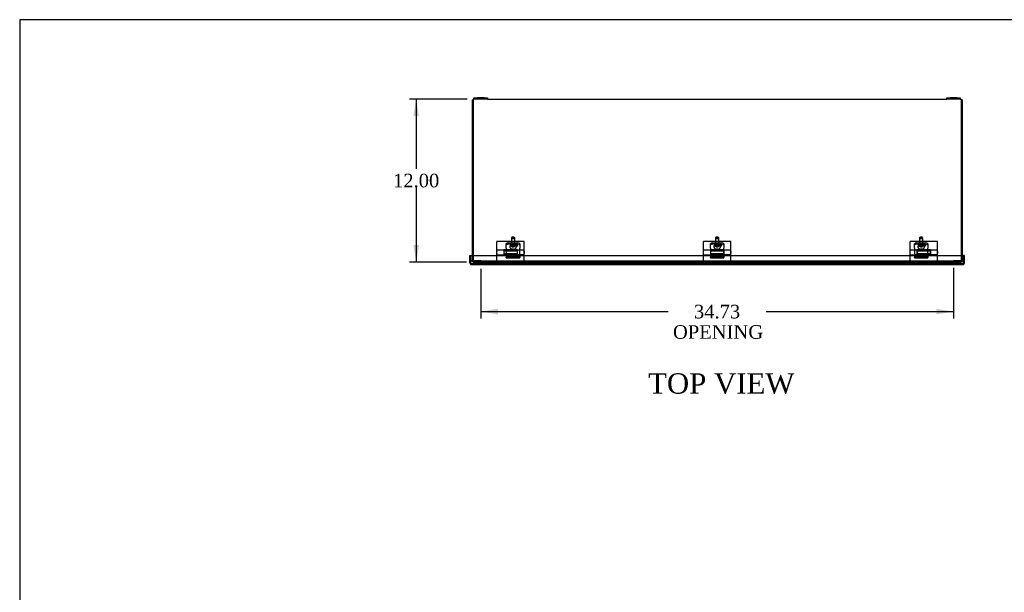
# Model space of a CAD drawing. Header units: inches. Extents: x 1 to 150, y -1 to 99.
# Tile 4 of 8: x 1 to 73, y 57 to 99. Entities that reach past the tile are written whole.
import ezdxf
from ezdxf.enums import TextEntityAlignment as Align
from ezdxf.lldxf.tags import DXFTag

# ---------------------------------------------------------------- set-up
doc = ezdxf.new("R2010")
doc.units = ezdxf.units.IN
doc.header["$MEASUREMENT"] = 0
for name, color, linetype in [('COM40176', 7, 'Continuous'), ('COM40615', 7, 'Continuous'), ('COM48966-7', 7, 'Continuous'), ('COM49008-2', 7, 'Continuous'), ('COM52631', 7, 'Continuous'), ('COM71406-5', 7, 'Continuous'), ('Default', 7, 'Continuous'), ('GSK11095', 7, 'Continuous'), ('HNG11000', 7, 'Continuous'), ('SCS19419', 7, 'Continuous')]:
    doc.layers.add(name, color=color, linetype=linetype)
doc.styles.add('SEACAD_Times_New_Roman', font='times.ttf')
tags = doc.linetypes.add('HIDDEN2', pattern=[0.1875, 0.125, -0.0625]).pattern_tags.tags
tags[6:7] = [DXFTag(74, 4), DXFTag(75, 0), DXFTag(340, '0'), DXFTag(46, 0.0), DXFTag(50, 0.0), DXFTag(44, 0.0), DXFTag(45, 0.0)]
tags[4:5] = [DXFTag(74, 4), DXFTag(75, 0), DXFTag(340, '0'), DXFTag(46, 0.0), DXFTag(50, 0.0), DXFTag(44, 0.0), DXFTag(45, 0.0)]
doc.dimstyles.new('HAMMOND_(STH_-_240x160)', dxfattribs={"dimtxt": 1, "dimasz": 1.25, "dimexe": 0.5, "dimexo": 0.5, "dimgap": 0.25, "dimtad": 0, "dimtih": 1, "dimtoh": 1, "dimzin": 0, "dimdsep": 46, "dimtxsty": 'SEACAD_Times_New_Roman', "dimblk1": '_SE_FILLED', "dimblk2": '_SE_FILLED', "dimsah": 1, "dimcen": 0.5, "dimadec": 0, "dimazin": 0, "dimtfac": 0.8, "dimtofl": 0, "dimtmove": 0, "dimatfit": 3, "dimfxl": 1, "dimtolj": 1, "dimtzin": 0, "dimarcsym": 0})

# ---------------------------------------------------------------- blocks, each defined once
blk = doc.blocks.new('SE1')
at = {"layer": 'COM40176', "color": 7, "linetype": 'HIDDEN2'}
for p, q in [((37.226, 82.984), (36.602, 82.984)), ((36.836, 82.938), (37.117, 82.938)), ((36.836, 82.886), (37.117, 82.886)), ((37.117, 82.819), (36.836, 82.819)), ((52.226, 82.984), (51.602, 82.984)), ((51.836, 82.938), (52.117, 82.938)), ((51.836, 82.886), (52.117, 82.886)), ((52.117, 82.819), (51.836, 82.819)), ((67.226, 82.984), (66.602, 82.984)), ((66.836, 82.938), (67.117, 82.938)), ((66.836, 82.886), (67.117, 82.886)), ((67.117, 82.819), (66.836, 82.819)), ((36.414, 82.217), (36.414, 82.062)), ((36.414, 82.062), (36.414, 82.04)), ((37.414, 82.04), (36.414, 82.04)), ((36.414, 82.04), (36.414, 81.983)), ((36.414, 81.964), (36.414, 81.983)), ((37.414, 81.983), (36.414, 81.983)), ((36.414, 81.964), (36.414, 81.963)), ((36.414, 81.963), (37.414, 81.963)), ((37.414, 82.217), (37.414, 82.062)), ((37.414, 82.062), (37.414, 82.04)), ((37.414, 82.04), (37.414, 81.983)), ((37.414, 81.964), (37.414, 81.983)), ((37.414, 81.964), (37.414, 81.963)), ((51.414, 82.199), (51.414, 82.062)), ((51.414, 82.062), (51.414, 82.04)), ((52.414, 82.04), (51.414, 82.04)), ((51.414, 82.04), (51.414, 81.983)), ((51.414, 81.964), (51.414, 81.983)), ((52.414, 81.983), (51.414, 81.983)), ((51.414, 81.964), (51.414, 81.963)), ((51.414, 81.963), (52.414, 81.963)), ((52.414, 82.199), (52.414, 82.062)), ((52.414, 82.062), (52.414, 82.04)), ((52.414, 82.04), (52.414, 81.983)), ((52.414, 81.964), (52.414, 81.983)), ((52.414, 81.964), (52.414, 81.963)), ((66.414, 82.217), (66.414, 82.062)), ((66.414, 82.062), (66.414, 82.04)), ((67.414, 82.04), (66.414, 82.04)), ((66.414, 82.04), (66.414, 81.983)), ((66.414, 81.964), (66.414, 81.983)), ((67.414, 81.983), (66.414, 81.983)), ((66.414, 81.964), (66.414, 81.963)), ((66.414, 81.963), (67.414, 81.963)), ((67.414, 82.217), (67.414, 82.062)), ((67.414, 82.062), (67.414, 82.04)), ((67.414, 82.04), (67.414, 81.983)), ((67.414, 81.964), (67.414, 81.983)), ((67.414, 81.964), (67.414, 81.963))]:
    blk.add_line(p, q, dxfattribs=at)
for centre, major_axis, start_param, end_param in [((36.602, 82.904), (0.188, 0), 1.570796, 3.141593), ((36.836, 82.878), (0.14, 0), 1.570796, 4.712389), ((36.836, 82.827), (0.14, 0), 1.570796, 2.691547), ((37.117, 82.878), (-0.14, 0), 1.570796, 4.712389), ((37.117, 82.827), (-0.14, 0), 3.591638, 4.712389), ((37.226, 82.904), (0.188, 0), 0, 1.570796), ((51.602, 82.904), (0.188, 0), 1.570796, 3.141593), ((51.836, 82.878), (0.14, 0), 1.570796, 4.712389), ((51.836, 82.827), (0.141, 0), 1.570796, 2.691547), ((52.117, 82.878), (-0.14, 0), 1.570796, 4.712389), ((52.117, 82.827), (-0.141, 0), 3.591638, 4.712389), ((52.226, 82.904), (0.188, 0), 0, 1.570796), ((66.602, 82.904), (0.188, 0), 1.570796, 3.141593), ((66.836, 82.878), (0.14, 0), 1.570796, 4.712389), ((66.836, 82.827), (0.14, 0), 1.570796, 2.691547), ((67.117, 82.878), (-0.141, 0), 1.570796, 4.712389), ((67.117, 82.827), (-0.14, 0), 3.591638, 4.712389), ((67.226, 82.904), (0.188, 0), 0, 1.570796)]:
    blk.add_ellipse(centre, major_axis=major_axis, ratio=0.422618, start_param=start_param, end_param=end_param, dxfattribs=at)
at = {"layer": 'COM40615', "color": 7, "linetype": 'Continuous'}
for p, q in [((34.039, 93.75), (34.289, 93.75)), ((34.039, 93.655), (34.039, 93.75)), ((34.289, 93.655), (34.039, 93.655)), ((34.789, 93.75), (34.289, 93.75)), ((34.289, 93.75), (34.289, 93.655)), ((34.789, 93.655), (34.289, 93.655)), ((34.789, 93.75), (35.039, 93.75)), ((34.789, 93.655), (34.789, 93.75)), ((35.039, 93.655), (34.789, 93.655)), ((35.039, 93.75), (35.039, 93.655)), ((68.789, 93.75), (69.039, 93.75)), ((68.789, 93.655), (68.789, 93.75)), ((69.039, 93.655), (68.789, 93.655)), ((69.539, 93.75), (69.039, 93.75)), ((69.039, 93.75), (69.039, 93.655)), ((69.539, 93.655), (69.039, 93.655)), ((69.539, 93.75), (69.789, 93.75)), ((69.539, 93.655), (69.539, 93.75)), ((69.789, 93.655), (69.539, 93.655)), ((69.789, 93.75), (69.789, 93.655))]:
    blk.add_line(p, q, dxfattribs=at)
at = {"layer": 'COM48966-7', "color": 7, "linetype": 'Continuous'}
for p, q in [((33.986, 93.655), (33.986, 93.547)), ((33.986, 93.655), (34.039, 93.655)), ((33.986, 93.547), (33.986, 82.139)), ((35.039, 93.655), (68.789, 93.655)), ((69.789, 93.655), (69.842, 93.655)), ((69.842, 93.655), (69.842, 93.547)), ((69.842, 93.547), (69.842, 82.139))]:
    blk.add_line(p, q, dxfattribs=at)
at = {"layer": 'COM48966-7', "color": 7, "linetype": 'HIDDEN2'}
for p, q in [((33.986, 82.139), (33.986, 81.763)), ((69.842, 82.139), (69.842, 81.763)), ((33.986, 81.763), (33.986, 81.655)), ((33.986, 81.655), (69.842, 81.655)), ((69.842, 81.763), (69.842, 81.655))]:
    blk.add_line(p, q, dxfattribs=at)
at = {"layer": 'COM49008-2', "color": 7, "linetype": 'Continuous'}
for p, q in [((33.914, 93.583), (33.914, 82.139)), ((33.914, 93.583), (33.986, 93.583)), ((69.914, 93.583), (69.842, 93.583)), ((69.914, 93.583), (69.914, 82.139))]:
    blk.add_line(p, q, dxfattribs=at)
at = {"layer": 'COM49008-2', "color": 7, "linetype": 'HIDDEN2'}
for p, q in [((33.914, 82.139), (33.914, 81.763)), ((69.914, 82.139), (69.914, 81.763)), ((34.013, 81.728), (33.996, 81.658)), ((34.289, 81.727), (34.289, 81.655)), ((69.539, 81.727), (69.539, 81.655)), ((69.814, 81.728), (69.831, 81.658))]:
    blk.add_line(p, q, dxfattribs=at)
for centre, radius, start, end in [((34.022, 81.763), 0.108, 180, 256.15385), ((34.022, 81.763), 0.036, 180, 256.15385), ((34.022, 81.763), 0.108, 256.15385, 270), ((34.022, 81.763), 0.036, 256.15385, 270), ((69.806, 81.763), 0.036, 270, 283.84615), ((69.806, 81.763), 0.108, 270, 283.84615), ((69.806, 81.763), 0.036, 283.84615, 0), ((69.806, 81.763), 0.108, 283.84615, 0)]:
    blk.add_arc(centre, radius, start, end, dxfattribs=at)
at = {"layer": 'COM52631', "color": 7, "linetype": 'HIDDEN2'}
for p, q in [((36.414, 82.818), (36.414, 82.991)), ((36.414, 82.688), (36.414, 82.818)), ((36.414, 82.688), (36.414, 82.217)), ((36.602, 83.07), (37.226, 83.07)), ((37.414, 82.991), (37.414, 82.818)), ((37.414, 82.818), (37.414, 82.688)), ((37.414, 82.217), (37.414, 82.688)), ((51.414, 82.818), (51.414, 82.991)), ((51.414, 82.688), (51.414, 82.818)), ((51.414, 82.688), (51.414, 82.545)), ((51.602, 83.07), (52.226, 83.07)), ((52.414, 82.991), (52.414, 82.818)), ((52.414, 82.818), (52.414, 82.688)), ((52.414, 82.545), (52.414, 82.688)), ((66.414, 82.818), (66.414, 82.991)), ((66.414, 82.688), (66.414, 82.818)), ((66.414, 82.688), (66.414, 82.217)), ((66.602, 83.07), (67.226, 83.07)), ((67.414, 82.991), (67.414, 82.818)), ((67.414, 82.818), (67.414, 82.688)), ((67.414, 82.217), (67.414, 82.688)), ((36.414, 82.217), (37.414, 82.217)), ((51.414, 82.217), (52.414, 82.217)), ((66.414, 82.217), (67.414, 82.217))]:
    blk.add_line(p, q, dxfattribs=at)
for centre, major_axis, start_param, end_param in [((36.602, 82.991), (-0.188, 0), 4.712389, 6.283185), ((36.914, 82.878), (0.107, 0), 1.274657, 1.866936), ((37.226, 82.991), (-0.188, 0), 3.141593, 4.712389), ((51.602, 82.991), (-0.188, 0), 4.712389, 6.283185), ((51.914, 82.878), (0.106, 0), 1.274657, 1.866936), ((52.226, 82.991), (-0.188, 0), 3.141593, 4.712389), ((66.602, 82.991), (-0.188, 0), 4.712389, 6.283185), ((66.914, 82.878), (0.107, 0), 1.274657, 1.866936), ((67.226, 82.991), (-0.188, 0), 3.141593, 4.712389)]:
    blk.add_ellipse(centre, major_axis=major_axis, ratio=0.422618, start_param=start_param, end_param=end_param, dxfattribs=at)
for centre, major_axis in [((36.914, 82.964), (0.107, 0)), ((51.914, 82.964), (0.106, 0)), ((66.914, 82.964), (0.107, 0))]:
    blk.add_ellipse(centre, major_axis=major_axis, ratio=0.422618, dxfattribs=at)
at = {"layer": 'COM71406-5', "color": 7, "linetype": 'Continuous'}
for p, q in [((33.726, 82.139), (33.798, 82.139)), ((33.726, 81.591), (33.726, 82.139)), ((33.798, 82.139), (35.696, 82.139)), ((33.798, 81.591), (33.798, 82.139)), ((33.798, 81.742), (33.798, 82.139)), ((35.756, 82.139), (37.696, 82.139)), ((37.756, 82.139), (50.884, 82.139)), ((50.944, 82.139), (52.884, 82.139)), ((52.944, 82.139), (66.071, 82.139)), ((66.131, 82.139), (68.071, 82.139)), ((68.131, 82.139), (70.029, 82.139)), ((70.101, 82.139), (70.029, 82.139)), ((70.029, 81.591), (70.029, 82.139)), ((70.029, 81.591), (70.029, 82.139)), ((70.101, 81.591), (70.101, 82.139)), ((33.798, 81.591), (33.798, 81.489)), ((33.798, 81.489), (33.798, 81.555)), ((33.834, 81.483), (69.993, 81.483)), ((70.029, 81.489), (70.029, 81.591)), ((70.029, 81.591), (70.029, 81.489))]:
    blk.add_line(p, q, dxfattribs=at)
for centre, radius, start, end in [((35.726, 82.139), 0.03, 180, 0), ((37.726, 82.139), 0.03, 180, 0), ((50.914, 82.139), 0.03, 180, 0), ((52.914, 82.139), 0.03, 180, 0), ((66.101, 82.139), 0.03, 180, 0), ((68.101, 82.139), 0.03, 180, 0), ((33.834, 81.591), 0.108, 180, 250.52878), ((33.834, 81.591), 0.108, 250.52878, 270), ((69.993, 81.591), 0.108, 270, 289.47122), ((69.993, 81.591), 0.108, 289.47122, 0)]:
    blk.add_arc(centre, radius, start, end, dxfattribs=at)
for centre, start_param, end_param in [((33.834, 81.591), 2.801756, 3.141593), ((69.993, 81.591), 3.141593, 3.48143)]:
    blk.add_ellipse(centre, major_axis=(0, 0.108), ratio=0.996907, start_param=start_param, end_param=end_param, dxfattribs=at)
at = {"layer": 'GSK11095', "color": 7, "linetype": 'HIDDEN2'}
for p, q in [((33.798, 81.555), (33.798, 81.742)), ((33.798, 81.742), (33.798, 81.742)), ((33.798, 81.742), (70.028, 81.742)), ((33.798, 81.742), (70.028, 81.742)), ((34.548, 81.742), (33.798, 81.742)), ((33.798, 81.555), (33.798, 81.555)), ((33.798, 81.555), (70.028, 81.555)), ((33.798, 81.555), (70.028, 81.555)), ((33.798, 81.555), (33.834, 81.555)), ((34.548, 81.555), (34.548, 81.742)), ((69.279, 81.742), (69.279, 81.555)), ((70.029, 81.742), (69.279, 81.742)), ((69.993, 81.555), (70.029, 81.555)), ((70.028, 81.742), (70.028, 81.742)), ((70.028, 81.555), (70.028, 81.742)), ((70.028, 81.742), (70.028, 81.742)), ((70.028, 81.555), (70.028, 81.742)), ((70.028, 81.555), (70.028, 81.555)), ((70.028, 81.555), (70.028, 81.555))]:
    blk.add_line(p, q, dxfattribs=at)
at = {"layer": 'GSK11095', "color": 7, "linetype": 'Continuous'}
for p, q in [((33.798, 81.555), (33.798, 81.742)), ((33.798, 81.742), (33.798, 81.742)), ((33.798, 81.742), (33.798, 81.742)), ((33.798, 81.555), (33.798, 81.555)), ((33.798, 81.555), (33.798, 81.555)), ((70.029, 81.742), (70.029, 81.742))]:
    blk.add_line(p, q, dxfattribs=at)
at = {"layer": 'HNG11000', "color": 7, "linetype": 'Continuous'}
for p, q in [((35.726, 82.536), (35.726, 83.18)), ((37.726, 83.18), (35.726, 83.18)), ((35.726, 82.199), (35.726, 82.536)), ((36.226, 82.536), (35.726, 82.536)), ((36.226, 82.545), (36.226, 82.536)), ((37.226, 82.545), (36.226, 82.545)), ((36.226, 82.536), (36.226, 82.199)), ((36.231, 82.536), (36.231, 82.199)), ((37.221, 82.536), (36.231, 82.536)), ((37.221, 82.536), (37.221, 82.199)), ((37.226, 82.536), (37.226, 82.545)), ((37.226, 82.199), (37.226, 82.536)), ((37.726, 82.536), (37.226, 82.536)), ((37.726, 82.536), (37.726, 83.18)), ((37.726, 82.199), (37.726, 82.536)), ((50.914, 82.536), (50.914, 83.18)), ((52.914, 83.18), (50.914, 83.18)), ((50.914, 82.199), (50.914, 82.536)), ((51.414, 82.536), (50.914, 82.536)), ((51.414, 82.545), (51.414, 82.536)), ((52.414, 82.545), (51.414, 82.545)), ((51.414, 82.536), (51.414, 82.199)), ((51.419, 82.536), (51.419, 82.199)), ((52.409, 82.536), (51.419, 82.536)), ((52.409, 82.536), (52.409, 82.199)), ((52.414, 82.536), (52.414, 82.545)), ((52.414, 82.199), (52.414, 82.536)), ((52.914, 82.536), (52.414, 82.536)), ((52.914, 82.536), (52.914, 83.18)), ((52.914, 82.199), (52.914, 82.536)), ((66.101, 82.536), (66.101, 83.18)), ((68.101, 83.18), (66.101, 83.18)), ((66.101, 82.199), (66.101, 82.536)), ((66.601, 82.536), (66.101, 82.536)), ((66.601, 82.545), (66.601, 82.536)), ((67.601, 82.545), (66.601, 82.545)), ((66.601, 82.536), (66.601, 82.199)), ((66.606, 82.536), (66.606, 82.199)), ((67.596, 82.536), (66.606, 82.536)), ((67.596, 82.536), (67.596, 82.199)), ((67.601, 82.536), (67.601, 82.545)), ((67.601, 82.199), (67.601, 82.536)), ((68.101, 82.536), (67.601, 82.536)), ((68.101, 82.536), (68.101, 83.18)), ((68.101, 82.199), (68.101, 82.536)), ((35.701, 82.408), (35.701, 82.328)), ((35.726, 82.199), (36.226, 82.199)), ((35.726, 82.109), (35.726, 82.18)), ((35.726, 82.18), (36.231, 82.18)), ((36.231, 82.458), (36.226, 82.458)), ((36.226, 82.278), (36.231, 82.278)), ((36.231, 82.199), (36.231, 82.18)), ((36.231, 82.199), (37.221, 82.199)), ((37.226, 82.458), (37.221, 82.458)), ((37.221, 82.278), (37.226, 82.278)), ((37.221, 82.199), (37.221, 82.18)), ((37.726, 82.18), (37.221, 82.18)), ((37.226, 82.199), (37.726, 82.199)), ((37.726, 82.109), (37.726, 82.18)), ((37.751, 82.328), (37.751, 82.408)), ((50.889, 82.408), (50.889, 82.328)), ((50.914, 82.199), (51.414, 82.199)), ((50.914, 82.109), (50.914, 82.18)), ((50.914, 82.18), (51.419, 82.18)), ((51.419, 82.458), (51.414, 82.458)), ((51.414, 82.278), (51.419, 82.278)), ((51.419, 82.199), (51.419, 82.18)), ((51.419, 82.199), (52.409, 82.199)), ((52.414, 82.458), (52.409, 82.458)), ((52.409, 82.278), (52.414, 82.278)), ((52.409, 82.199), (52.409, 82.18)), ((52.914, 82.18), (52.409, 82.18)), ((52.414, 82.199), (52.914, 82.199)), ((52.914, 82.109), (52.914, 82.18)), ((52.939, 82.328), (52.939, 82.408)), ((66.076, 82.408), (66.076, 82.328)), ((66.101, 82.199), (66.601, 82.199)), ((66.101, 82.109), (66.101, 82.18)), ((66.101, 82.18), (66.606, 82.18)), ((66.606, 82.458), (66.601, 82.458)), ((66.601, 82.278), (66.606, 82.278)), ((66.606, 82.199), (66.606, 82.18)), ((66.606, 82.199), (67.596, 82.199)), ((67.601, 82.458), (67.596, 82.458)), ((67.596, 82.278), (67.601, 82.278)), ((67.596, 82.199), (67.596, 82.18)), ((68.101, 82.18), (67.596, 82.18)), ((67.601, 82.199), (68.101, 82.199)), ((68.101, 82.109), (68.101, 82.18)), ((68.126, 82.328), (68.126, 82.408))]:
    blk.add_line(p, q, dxfattribs=at)
at = {"layer": 'HNG11000', "color": 7, "linetype": 'HIDDEN2'}
for p, q in [((35.726, 81.555), (35.726, 82.109)), ((37.221, 82.458), (36.231, 82.458)), ((36.231, 82.278), (37.221, 82.278)), ((37.726, 81.555), (37.726, 82.109)), ((50.914, 81.555), (50.914, 82.109)), ((52.409, 82.458), (51.419, 82.458)), ((51.419, 82.278), (52.409, 82.278)), ((52.914, 81.555), (52.914, 82.109)), ((66.101, 81.555), (66.101, 82.109)), ((67.596, 82.458), (66.606, 82.458)), ((66.606, 82.278), (67.596, 82.278)), ((68.101, 81.555), (68.101, 82.109)), ((37.726, 81.555), (35.726, 81.555)), ((52.914, 81.555), (50.914, 81.555)), ((68.101, 81.555), (66.101, 81.555))]:
    blk.add_line(p, q, dxfattribs=at)
at = {"layer": 'HNG11000', "color": 7, "linetype": 'Continuous'}
for centre, start, end in [((35.751, 82.408), 120, 180), ((35.751, 82.328), 180, 240), ((37.701, 82.408), 0, 60), ((37.701, 82.328), 300, 0), ((50.939, 82.408), 120, 180), ((50.939, 82.328), 180, 240), ((52.889, 82.408), 0, 60), ((52.889, 82.328), 300, 0), ((66.126, 82.408), 120, 180), ((66.126, 82.328), 180, 240), ((68.076, 82.408), 0, 60), ((68.076, 82.328), 300, 0)]:
    blk.add_arc(centre, 0.05, start, end, dxfattribs=at)
at = {"layer": 'SCS19419', "color": 7, "linetype": 'HIDDEN2'}
for p, q in [((36.791, 83.435), (36.791, 82.827)), ((36.858, 83.501), (36.805, 83.459)), ((37.022, 83.459), (36.969, 83.501)), ((37.037, 82.827), (37.037, 83.435)), ((51.791, 83.435), (51.791, 82.827)), ((51.858, 83.501), (51.805, 83.459)), ((52.022, 83.459), (51.969, 83.501)), ((52.037, 82.827), (52.037, 83.435)), ((66.791, 83.435), (66.791, 82.827)), ((66.858, 83.501), (66.805, 83.459)), ((67.022, 83.459), (66.969, 83.501)), ((67.037, 82.827), (67.037, 83.435)), ((36.674, 82.804), (36.674, 82.777)), ((36.88, 82.632), (36.88, 82.607)), ((36.95, 82.608), (36.95, 82.632)), ((37.154, 82.777), (37.154, 82.804)), ((51.674, 82.804), (51.674, 82.777)), ((51.88, 82.632), (51.88, 82.607)), ((51.95, 82.608), (51.95, 82.632)), ((52.154, 82.777), (52.154, 82.804)), ((66.674, 82.804), (66.674, 82.777)), ((66.88, 82.632), (66.88, 82.607)), ((66.95, 82.608), (66.95, 82.632)), ((67.154, 82.777), (67.154, 82.804))]:
    blk.add_line(p, q, dxfattribs=at)
for centre, major_axis, start_param, end_param in [((36.914, 83.435), (0.123, 0), 2.65648, 6.283185), ((36.914, 83.435), (0.123, 0), 0, 0.485112), ((51.914, 83.435), (-0.123, 0), 5.798073, 6.283185), ((51.914, 83.435), (-0.123, 0), 0, 3.626705), ((66.914, 83.435), (0.123, 0), 2.65648, 6.283185), ((66.914, 83.435), (0.123, 0), 0, 0.485112), ((36.914, 82.827), (-0.123, 0), 0, 3.141593), ((36.914, 82.736), (0.231, 0), 4.61033, 4.826981), ((36.914, 82.804), (-0.24, 0), 3.116506, 3.141593), ((51.914, 82.827), (-0.123, 0), 0, 3.141593), ((51.914, 82.736), (0.231, 0), 4.61033, 4.826981), ((51.914, 82.804), (-0.24, 0), 3.116506, 3.141593), ((66.914, 82.827), (-0.123, 0), 0, 3.141593), ((66.914, 82.736), (0.231, 0), 4.61033, 4.826981), ((66.914, 82.804), (-0.24, 0), 3.116506, 3.141593)]:
    blk.add_ellipse(centre, major_axis=major_axis, ratio=0.422618, start_param=start_param, end_param=end_param, dxfattribs=at)
for centre, major_axis in [((36.914, 83.489), (-0.063, 0)), ((51.914, 83.489), (0.063, 0)), ((66.914, 83.489), (-0.063, 0))]:
    blk.add_ellipse(centre, major_axis=major_axis, ratio=0.422618, dxfattribs=at)
for points, knots in [([(36.674, 82.777), (36.674, 82.776), (36.673, 82.764), (36.678, 82.739), (36.69, 82.708), (36.708, 82.682), (36.731, 82.659), (36.759, 82.641), (36.792, 82.625), (36.832, 82.614), (36.863, 82.608), (36.879, 82.608), (36.88, 82.608)], [0, 0, 0, 0, 0.010113, 0.128054, 0.238869, 0.346478, 0.455335, 0.570694, 0.698747, 0.841961, 0.987935, 1, 1, 1, 1]), ([(36.79, 82.904), (36.789, 82.904), (36.775, 82.9), (36.749, 82.891), (36.718, 82.874), (36.694, 82.855), (36.68, 82.834), (36.673, 82.816), (36.674, 82.807), (36.674, 82.804)], [0.6814065, 0.6814065, 0.6814065, 0.6814065, 0.6868828, 0.7501043, 0.8143304, 0.8799475, 0.934825, 0.9858689, 1, 1, 1, 1]), ([(36.88, 82.632), (36.88, 82.634), (36.881, 82.636), (36.885, 82.638), (36.887, 82.639), (36.89, 82.639)], [0, 0, 0, 0, 0.5, 0.5, 1, 1, 1, 1]), ([(36.94, 82.639), (36.943, 82.639), (36.946, 82.638), (36.949, 82.636), (36.95, 82.634), (36.95, 82.632)], [0, 0, 0, 0, 0.5, 0.5, 1, 1, 1, 1]), ([(36.95, 82.608), (36.956, 82.609), (36.975, 82.61), (37.011, 82.617), (37.051, 82.631), (37.085, 82.651), (37.112, 82.674), (37.133, 82.701), (37.147, 82.731), (37.154, 82.758), (37.153, 82.773), (37.153, 82.777)], [0, 0, 0, 0, 0.048915, 0.196702, 0.355212, 0.49185, 0.613637, 0.729664, 0.843576, 0.956953, 1, 1, 1, 1]), ([(37.153, 82.8), (37.153, 82.804), (37.154, 82.814), (37.148, 82.833), (37.134, 82.854), (37.113, 82.872), (37.084, 82.888), (37.057, 82.899), (37.04, 82.903), (37.037, 82.904)], [0, 0, 0, 0, 0.0213976, 0.0743472, 0.127414, 0.1848941, 0.2473687, 0.3113552, 0.3276763, 0.3276763, 0.3276763, 0.3276763]), ([(51.674, 82.777), (51.674, 82.776), (51.673, 82.764), (51.678, 82.739), (51.69, 82.708), (51.708, 82.682), (51.731, 82.659), (51.759, 82.641), (51.792, 82.625), (51.832, 82.614), (51.863, 82.608), (51.879, 82.608), (51.88, 82.608)], [0, 0, 0, 0, 0.010113, 0.128054, 0.238869, 0.346478, 0.455335, 0.570694, 0.698747, 0.841961, 0.987935, 1, 1, 1, 1]), ([(51.79, 82.904), (51.789, 82.904), (51.775, 82.9), (51.749, 82.891), (51.718, 82.874), (51.694, 82.855), (51.68, 82.834), (51.673, 82.816), (51.674, 82.807), (51.674, 82.804)], [0.6814065, 0.6814065, 0.6814065, 0.6814065, 0.6868828, 0.7501043, 0.8143304, 0.8799475, 0.934825, 0.9858689, 1, 1, 1, 1]), ([(51.88, 82.632), (51.88, 82.634), (51.881, 82.636), (51.885, 82.638), (51.887, 82.639), (51.89, 82.639)], [0, 0, 0, 0, 0.5, 0.5, 1, 1, 1, 1]), ([(51.94, 82.639), (51.943, 82.639), (51.946, 82.638), (51.949, 82.636), (51.95, 82.634), (51.95, 82.632)], [0, 0, 0, 0, 0.5, 0.5, 1, 1, 1, 1]), ([(51.95, 82.608), (51.956, 82.609), (51.975, 82.61), (52.011, 82.617), (52.051, 82.631), (52.085, 82.651), (52.112, 82.674), (52.133, 82.701), (52.147, 82.731), (52.154, 82.758), (52.153, 82.773), (52.153, 82.777)], [0, 0, 0, 0, 0.048915, 0.196702, 0.355212, 0.49185, 0.613637, 0.729664, 0.843576, 0.956953, 1, 1, 1, 1]), ([(52.153, 82.8), (52.153, 82.804), (52.154, 82.814), (52.148, 82.833), (52.134, 82.854), (52.113, 82.872), (52.084, 82.888), (52.057, 82.899), (52.04, 82.903), (52.037, 82.904)], [0, 0, 0, 0, 0.0213976, 0.0743472, 0.127414, 0.1848941, 0.2473687, 0.3113552, 0.3276763, 0.3276763, 0.3276763, 0.3276763]), ([(66.674, 82.777), (66.674, 82.776), (66.673, 82.764), (66.678, 82.739), (66.69, 82.708), (66.708, 82.682), (66.731, 82.659), (66.759, 82.641), (66.792, 82.625), (66.832, 82.614), (66.863, 82.608), (66.879, 82.608), (66.88, 82.608)], [0, 0, 0, 0, 0.010113, 0.128054, 0.238869, 0.346478, 0.455335, 0.570694, 0.698747, 0.841961, 0.987935, 1, 1, 1, 1]), ([(66.79, 82.904), (66.789, 82.904), (66.775, 82.9), (66.749, 82.891), (66.718, 82.874), (66.694, 82.855), (66.68, 82.834), (66.673, 82.816), (66.674, 82.807), (66.674, 82.804)], [0.6814065, 0.6814065, 0.6814065, 0.6814065, 0.6868828, 0.7501043, 0.8143304, 0.8799475, 0.934825, 0.9858689, 1, 1, 1, 1]), ([(66.88, 82.632), (66.88, 82.634), (66.881, 82.636), (66.885, 82.638), (66.887, 82.639), (66.89, 82.639)], [0, 0, 0, 0, 0.5, 0.5, 1, 1, 1, 1]), ([(66.94, 82.639), (66.943, 82.639), (66.946, 82.638), (66.949, 82.636), (66.95, 82.634), (66.95, 82.632)], [0, 0, 0, 0, 0.5, 0.5, 1, 1, 1, 1]), ([(66.95, 82.608), (66.956, 82.609), (66.975, 82.61), (67.011, 82.617), (67.051, 82.631), (67.085, 82.651), (67.112, 82.674), (67.133, 82.701), (67.147, 82.731), (67.154, 82.758), (67.153, 82.773), (67.153, 82.777)], [0, 0, 0, 0, 0.048915, 0.196702, 0.355212, 0.49185, 0.613637, 0.729664, 0.843576, 0.956953, 1, 1, 1, 1]), ([(67.153, 82.8), (67.153, 82.804), (67.154, 82.814), (67.148, 82.833), (67.134, 82.854), (67.113, 82.872), (67.084, 82.888), (67.057, 82.899), (67.04, 82.903), (67.037, 82.904)], [0, 0, 0, 0, 0.0213976, 0.0743472, 0.127414, 0.1848941, 0.2473687, 0.3113552, 0.3276763, 0.3276763, 0.3276763, 0.3276763])]:
    blk.add_open_spline(points, degree=3, knots=knots, dxfattribs=at)
blk = doc.blocks.new('DMBLK422')
at = {"layer": 'Default', "linetype": 'Continuous', "transparency": 16777216}
for points in [[(29.586, 92.405), (30.002, 92.405), (29.794, 93.655)], [(29.586, 82.905), (29.794, 81.655), (30.002, 82.905)]]:
    blk.add_hatch(color=7, dxfattribs=at).paths.add_polyline_path(points)
at = {"layer": 'Default', "color": 7, "linetype": 'Continuous', "transparency": 16777216}
for p, q in [((33.539, 93.655), (29.294, 93.655)), ((29.794, 93.655), (29.794, 88.505)), ((29.794, 87.155), (29.794, 81.655)), ((33.486, 81.655), (29.294, 81.655))]:
    blk.add_line(p, q, dxfattribs=at)
at = {"layer": 'Default', "color": 7, "linetype": 'Continuous', "transparency": 16777216, "style": 'SEACAD_Times_New_Roman'}
blk.add_text('12.00', height=1, dxfattribs=at).set_placement((28.088, 88.155), align=Align.TOP_LEFT)
blk = doc.blocks.new('_SE_FILLED')
at = {"color": 0}
blk.add_line((0, 0), (-1, 0), dxfattribs=at)
blk.add_solid([(0, 0), (-1, -0.1665), (-1, 0.1665), (0, 0)], dxfattribs=at)
blk = doc.blocks.new('DMBLK427')
at = {"layer": 'Default', "linetype": 'Continuous', "transparency": 16777216}
for points in [[(35.798, 77.805), (35.798, 78.222), (34.548, 78.013)], [(68.029, 77.805), (69.279, 78.013), (68.029, 78.222)]]:
    blk.add_hatch(color=7, dxfattribs=at).paths.add_polyline_path(points)
at = {"layer": 'Default', "color": 7, "linetype": 'Continuous', "transparency": 16777216}
for p, q in [((34.548, 81.148), (34.548, 77.513)), ((69.279, 81.242), (69.279, 77.513)), ((34.548, 78.013), (48.317, 78.013)), ((55.51, 78.013), (69.279, 78.013))]:
    blk.add_line(p, q, dxfattribs=at)
at = {"layer": 'Default', "color": 7, "linetype": 'Continuous', "transparency": 16777216, "style": 'SEACAD_Times_New_Roman'}
for s, p in [('34.73', (50.207, 78.513)), ('OPENING', (48.667, 77.013))]:
    blk.add_text(s, height=1, dxfattribs=at).set_placement(p, align=Align.TOP_LEFT)
blk = doc.blocks.new('BORDER')
at = {"layer": 'Default', "color": 7, "linetype": 'Continuous'}
for p, q in [((0, 27.86), (-41.86, 27.86)), ((-41.86, 27.86), (-41.86, 0))]:
    blk.add_line(p, q, dxfattribs=at)

msp = doc.modelspace()

# ---------------------------------------------------------------- block references
at = {"layer": 'Default', "color": 7, "xscale": 3.56, "yscale": 3.56, "zscale": 3.56}
msp.add_blockref('BORDER', (149.664, 0.311), dxfattribs=at)
at = {"layer": 'Default'}
msp.add_blockref('SE1', (0, 0), dxfattribs=at)

# ---------------------------------------------------------------- texts
at = {"layer": 'Default', "color": 7, "linetype": 'Continuous', "style": 'SEACAD_Times_New_Roman'}
msp.add_text('TOP VIEW', height=1.5, dxfattribs=at).set_placement((46.84, 73.473), align=Align.TOP_LEFT)

# ---------------------------------------------------------------- dimensions: what is measured, and where the dimension line sits
at = {"layer": 'Default', "color": 7, "linetype": 'Continuous'}
for base, p1, p2, angle, text, picture, middle in [((29.794, 93.655), (34.039, 93.655), (33.986, 81.655), 269.74695, '\\A1;<>', 'DMBLK422', (29.794, 87.655)), ((34.548, 78.013), (34.548, 81.648), (69.279, 81.742), 0.15466, '\\A1;<>\\POPENING', 'DMBLK427', (51.914, 78.013))]:
    dim = msp.add_linear_dim(base=base, p1=p1, p2=p2, angle=angle, text=text, dimstyle='HAMMOND_(STH_-_240x160)', dxfattribs=at)
    dim.commit()
    dim.dimension.update_dxf_attribs({"geometry": picture, "text_midpoint": middle, "dimtype": 161})

doc.saveas('drawing.dxf')
